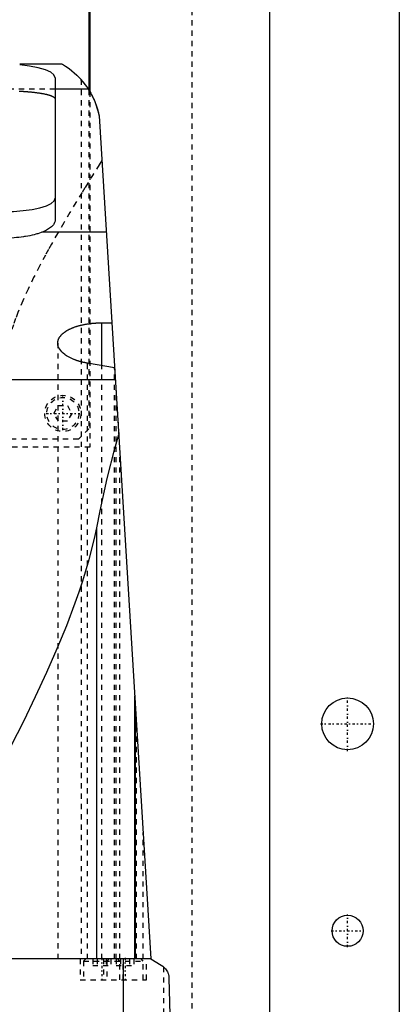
# Model space of a CAD drawing. Extents: x -105 to 105, y -97 to 359.
# Tile 8 of 9: x 32 to 105, y 68 to 259. Entities that reach past the tile are written whole.
import ezdxf

# ---------------------------------------------------------------- set-up
doc = ezdxf.new("R2010")
doc.units = 0
doc.linetypes.add('CENTER', pattern=[1.5, 0.45, -0.5, 0.05, -0.5])
doc.linetypes.add('DASHED', pattern=[2, 1, -1])
for name, color, linetype in [('AM_0', 7, 'CONTINUOUS'), ('AM_3', 7, 'DASHED'), ('AM_7', 7, 'CENTER')]:
    doc.layers.add(name, color=color, linetype=linetype)

msp = doc.modelspace()

# ---------------------------------------------------------------- linework, layer by layer
at = {"layer": 'AM_0', "color": 7, "linetype": 'CONTINUOUS'}
for p, q in [((105, 311.5), (105, 21.5)), ((80, 30), (80, 291.5)), ((45.21, 269), (45.21, 244.67)), ((45, 265.5), (45, 245.02)), ((39.86, 250), (31.65, 250)), ((38.5, 247.38), (38.5, 219.86)), ((44.92, 245.15), (38.5, 245.15)), ((47, 240), (57, 77.05)), ((48.38, 217.5), (35.93, 217.5)), ((47.5, 191.75), (47.5, 200.01)), ((47.5, 200.01), (49.45, 200.01)), ((49.99, 191.33), (44.74, 192.21)), ((50.13, 189), (25.23, 189)), ((46.53, 77.05), (46.53, 160.38)), ((53.88, 77.05), (53.88, 127.93)), ((54, 77.05), (54, 125.94)), ((57, 77.05), (-57, 77.05)), ((51.74, 16.5), (51.74, 77.05)), ((57, 77.05), (59, 75.85)), ((60.5, 73.35), (62, 16.5))]:
    msp.add_line(p, q, dxfattribs=at)
for points in [[(38.5, 247.38), (38.28, 247.92), (37.64, 248.43), (36.61, 248.9), (35.22, 249.3), (33.55, 249.62), (31.65, 249.84)], [(28.5, 221.5), (30.45, 221.55), (32.33, 221.7), (34.06, 221.94), (35.57, 222.26), (36.81, 222.65), (37.74, 223.1), (38.31, 223.58), (38.5, 224.09)]]:
    msp.add_lwpolyline(points, dxfattribs=at)
for points in [[(39.86, 250, 0), (39.89, 249.98, 0), (39.97, 249.94, 0), (40.07, 249.88, 0), (40.12, 249.84, 0), (40.19, 249.8, 0), (40.33, 249.72, 0), (40.49, 249.61, 0), (41.18, 249.13, 0), (42.69, 247.86, 0), (43.5, 247.02, 0)], [(43.81, 246.66, 0), (43.8, 246.67, 0), (43.76, 246.69, 0), (43.73, 246.71, 0), (43.72, 246.72, 0), (43.7, 246.73, 0), (43.68, 246.75, 0), (43.65, 246.77, 0), (43.63, 246.79, 0), (43.61, 246.81, 0), (43.59, 246.83, 0), (43.58, 246.84, 0), (43.57, 246.85, 0), (43.56, 246.87, 0), (43.54, 246.89, 0), (43.53, 246.91, 0), (43.52, 246.93, 0), (43.51, 246.95, 0), (43.51, 246.96, 0), (43.51, 246.97, 0), (43.5, 246.99, 0), (43.5, 247.01, 0), (43.5, 247.02, 0)], [(43.5, 247.02, 0), (43.5, 247.02, 0), (43.51, 247.01, 0), (43.52, 247, 0), (43.53, 246.98, 0), (43.54, 246.97, 0), (43.57, 246.94, 0), (43.6, 246.9, 0), (43.65, 246.85, 0), (43.7, 246.8, 0), (43.75, 246.73, 0), (43.78, 246.69, 0), (43.81, 246.66, 0), (43.88, 246.58, 0), (43.95, 246.49, 0), (44.03, 246.39, 0), (44.11, 246.29, 0), (44.19, 246.18, 0), (44.23, 246.13, 0), (44.28, 246.07, 0), (44.36, 245.95, 0), (44.45, 245.83, 0), (44.5, 245.77, 0)], [(43.81, 246.66, 0), (44, 246.42, 0), (44.38, 245.94, 0), (44.74, 245.42, 0), (44.92, 245.15, 0)], [(44.92, 245.15, 0), (45.37, 244.4, 0), (46.16, 242.76, 0), (46.77, 240.96, 0), (47, 240, 0)], [(38.5, 219.86, 0), (38.5, 219.8, 0), (38.48, 219.66, 0), (38.45, 219.52, 0), (38.43, 219.45, 0), (38.4, 219.38, 0), (38.34, 219.24, 0), (38.26, 219.1, 0), (38.16, 218.96, 0), (38.04, 218.82, 0), (37.91, 218.68, 0), (37.84, 218.61, 0), (37.77, 218.55, 0), (37.6, 218.41, 0), (37.42, 218.28, 0), (37.23, 218.15, 0), (37.02, 218.02, 0), (36.8, 217.9, 0), (36.69, 217.84, 0), (36.57, 217.78, 0), (36.32, 217.66, 0), (36.07, 217.55, 0), (35.93, 217.5, 0)], [(35.93, 217.5, 0), (35.78, 217.44, 0), (35.47, 217.33, 0), (35.13, 217.23, 0), (34.96, 217.18, 0), (34.78, 217.13, 0), (34.42, 217.03, 0), (34.03, 216.94, 0), (33.63, 216.85, 0), (33.22, 216.77, 0), (32.8, 216.7, 0), (32.58, 216.66, 0), (32.37, 216.63, 0), (31.92, 216.57, 0), (31.47, 216.52, 0), (31.02, 216.47, 0), (30.56, 216.43, 0), (30.1, 216.4, 0), (29.87, 216.39, 0), (29.64, 216.38, 0), (29.18, 216.37, 0), (28.72, 216.36, 0), (28.5, 216.36, 0)], [(39, 196.08, 0), (39, 196.1, 0), (39, 196.16, 0), (39, 196.21, 0), (39.01, 196.24, 0), (39.01, 196.27, 0), (39.02, 196.32, 0), (39.02, 196.37, 0), (39.03, 196.43, 0), (39.04, 196.48, 0), (39.06, 196.54, 0), (39.06, 196.56, 0), (39.07, 196.59, 0), (39.09, 196.65, 0), (39.1, 196.7, 0), (39.12, 196.76, 0), (39.14, 196.81, 0), (39.17, 196.87, 0), (39.18, 196.89, 0), (39.19, 196.92, 0), (39.22, 196.98, 0), (39.25, 197.03, 0), (39.26, 197.06, 0), (39.27, 197.08, 0), (39.31, 197.14, 0), (39.34, 197.19, 0), (39.36, 197.22, 0), (39.37, 197.25, 0), (39.41, 197.3, 0), (39.45, 197.35, 0), (39.49, 197.41, 0), (39.53, 197.46, 0), (39.57, 197.51, 0), (39.59, 197.54, 0), (39.62, 197.57, 0), (39.66, 197.62, 0), (39.71, 197.67, 0), (39.76, 197.72, 0), (39.81, 197.77, 0), (39.87, 197.83, 0), (39.89, 197.85, 0), (39.92, 197.88, 0), (39.98, 197.93, 0), (40.03, 197.98, 0), (40.09, 198.03, 0), (40.15, 198.08, 0), (40.22, 198.12, 0), (40.25, 198.15, 0), (40.28, 198.17, 0), (40.35, 198.22, 0), (40.41, 198.27, 0), (40.48, 198.31, 0), (40.55, 198.36, 0), (40.62, 198.41, 0), (40.66, 198.43, 0), (40.69, 198.45, 0), (40.77, 198.5, 0), (40.84, 198.54, 0), (40.92, 198.58, 0), (41, 198.63, 0), (41.07, 198.67, 0), (41.11, 198.69, 0), (41.15, 198.71, 0), (41.24, 198.75, 0), (41.32, 198.79, 0), (41.36, 198.81, 0), (41.4, 198.83, 0), (41.48, 198.87, 0), (41.57, 198.91, 0), (41.61, 198.93, 0), (41.65, 198.95, 0), (41.74, 198.98, 0), (41.83, 199.02, 0), (41.92, 199.06, 0), (42.01, 199.09, 0), (42.11, 199.13, 0), (42.16, 199.15, 0), (42.2, 199.16, 0), (42.3, 199.2, 0), (42.4, 199.23, 0), (42.5, 199.27, 0), (42.6, 199.3, 0), (42.71, 199.33, 0), (42.76, 199.35, 0), (42.81, 199.37, 0), (42.92, 199.4, 0), (43.03, 199.43, 0), (43.14, 199.46, 0), (43.25, 199.49, 0), (43.36, 199.52, 0), (43.41, 199.53, 0), (43.47, 199.55, 0), (43.59, 199.57, 0), (43.7, 199.6, 0), (43.82, 199.63, 0), (43.93, 199.65, 0), (44.05, 199.67, 0), (44.11, 199.69, 0), (44.17, 199.7, 0), (44.29, 199.72, 0), (44.41, 199.74, 0), (44.53, 199.76, 0), (44.66, 199.78, 0), (44.78, 199.8, 0), (44.84, 199.81, 0), (44.9, 199.82, 0), (45.03, 199.84, 0), (45.15, 199.86, 0), (45.22, 199.86, 0), (45.28, 199.87, 0), (45.41, 199.89, 0), (45.53, 199.9, 0), (45.6, 199.91, 0), (45.66, 199.91, 0), (45.79, 199.93, 0), (45.91, 199.94, 0), (46.04, 199.95, 0), (46.17, 199.96, 0), (46.3, 199.97, 0), (46.36, 199.97, 0), (46.42, 199.98, 0), (46.55, 199.98, 0), (46.68, 199.99, 0), (46.81, 199.99, 0), (46.93, 200, 0), (47.06, 200, 0), (47.12, 200, 0), (47.19, 200, 0), (47.31, 200.01, 0), (47.44, 200.01, 0), (47.5, 200.01, 0)], [(44.74, 192.21, 0), (44.69, 192.22, 0), (44.6, 192.24, 0), (44.5, 192.26, 0), (44.45, 192.27, 0), (44.4, 192.27, 0), (44.31, 192.29, 0), (44.21, 192.31, 0), (44.11, 192.33, 0), (44.02, 192.35, 0), (43.92, 192.37, 0), (43.88, 192.38, 0), (43.83, 192.4, 0), (43.74, 192.42, 0), (43.65, 192.44, 0), (43.55, 192.46, 0), (43.46, 192.49, 0), (43.37, 192.51, 0), (43.33, 192.52, 0), (43.28, 192.54, 0), (43.2, 192.56, 0), (43.11, 192.59, 0), (43.06, 192.6, 0), (43.02, 192.61, 0), (42.94, 192.64, 0), (42.85, 192.67, 0), (42.81, 192.68, 0), (42.77, 192.69, 0), (42.68, 192.72, 0), (42.6, 192.75, 0), (42.52, 192.78, 0), (42.44, 192.81, 0), (42.36, 192.83, 0), (42.32, 192.85, 0), (42.28, 192.86, 0), (42.2, 192.89, 0), (42.12, 192.92, 0), (41.86, 193.03, 0), (41.45, 193.22, 0), (41.06, 193.43, 0), (40.7, 193.65, 0), (40.53, 193.76, 0), (40.36, 193.88, 0), (40.06, 194.12, 0), (39.8, 194.37, 0), (39.57, 194.63, 0), (39.38, 194.89, 0), (39.23, 195.16, 0), (39.16, 195.29, 0), (39.11, 195.42, 0), (39.04, 195.69, 0), (39, 195.95, 0), (39, 196.08, 0)], [(46.53, 160.38, 0), (47.19, 163.67, 0), (48.56, 169.92, 0), (50.02, 175.73, 0), (50.78, 178.45, 0)], [(6.87, 77.05, 0), (8.29, 79.37, 0), (11.1, 84.09, 0), (13.91, 88.89, 0), (15.31, 91.32, 0), (16.7, 93.75, 0), (19.47, 98.65, 0), (22.2, 103.56, 0), (24.87, 108.47, 0), (27.48, 113.37, 0), (30, 118.23, 0), (31.22, 120.64, 0), (32.42, 123.04, 0), (34.72, 127.8, 0), (36.88, 132.47, 0), (38.89, 137.05, 0), (40.73, 141.53, 0), (42.38, 145.88, 0), (43.13, 148.01, 0), (43.83, 150.11, 0), (45.07, 154.24, 0), (46.11, 158.34, 0), (46.53, 160.38, 0)], [(59, 75.85, 0), (59.29, 75.66, 0), (59.83, 75.14, 0), (60.11, 74.74, 0), (60.18, 74.6, 0), (60.25, 74.45, 0), (60.29, 74.36, 0), (60.33, 74.26, 0), (60.4, 74.02, 0), (60.44, 73.85, 0), (60.45, 73.79, 0), (60.46, 73.73, 0), (60.47, 73.69, 0), (60.47, 73.65, 0), (60.48, 73.61, 0), (60.48, 73.59, 0), (60.48, 73.57, 0), (60.49, 73.57, 0), (60.49, 73.56, 0), (60.49, 73.54, 0), (60.49, 73.52, 0), (60.49, 73.5, 0), (60.49, 73.48, 0), (60.49, 73.45, 0), (60.5, 73.44, 0), (60.5, 73.43, 0), (60.5, 73.41, 0), (60.5, 73.41, 0), (60.5, 73.4, 0), (60.5, 73.4, 0), (60.5, 73.4, 0), (60.5, 73.39, 0), (60.5, 73.39, 0), (60.5, 73.38, 0), (60.5, 73.38, 0), (60.5, 73.37, 0), (60.5, 73.37, 0), (60.5, 73.37, 0), (60.5, 73.36, 0), (60.5, 73.35, 0), (60.5, 73.35, 0)]]:
    msp.add_polyline3d(points, dxfattribs=at)
for centre, radius in [((95, 122.5), 5), ((95, 82.5), 3)]:
    msp.add_circle(centre, radius, dxfattribs=at)
at = {"layer": 'AM_3', "color": 6, "linetype": 'DASHED'}
for p, q in [((65, 37.5), (65, 292.5)), ((43.5, 247.02), (43.5, 77.05)), ((38.5, 245.15), (-38.5, 245.15)), ((45, 245.02), (45, 179.5)), ((45.21, 244.67), (45.21, 176)), ((39, 196.08), (39, 77.05)), ((44.74, 77.05), (44.74, 192.21)), ((47.5, 77.05), (47.5, 191.75)), ((49.95, 77.05), (49.95, 191.34)), ((49.99, 191.33), (50.78, 178.45)), ((50.31, 77.05), (50.31, 186.12)), ((38.27, 182.5), (39.13, 184)), ((39.13, 184), (40.87, 184)), ((40.87, 184), (41.73, 182.5)), ((39.13, 181), (38.27, 182.5)), ((40.87, 181), (39.13, 181)), ((41.73, 182.5), (40.87, 181)), ((45, 179.5), (43, 177.5)), ((43, 177.5), (-43, 177.5)), ((45.21, 176), (-45.21, 176)), ((51, 77.05), (51, 174.82)), ((54.2, 77.05), (54.2, 122.75)), ((55.5, 77.05), (55.5, 101.49)), ((43.35, 77.05), (43.35, 73.05)), ((44.4, 77.05), (44, 76.65)), ((44, 76.65), (44, 73.05)), ((44, 76.65), (55.5, 76.65)), ((45.77, 77.05), (45.77, 75.8)), ((46.63, 77.05), (46.63, 75.8)), ((47.85, 77.05), (47.85, 73.05)), ((48.37, 77.05), (48.37, 75.8)), ((48.9, 77.05), (48.5, 76.65)), ((48.5, 76.65), (48.5, 73.05)), ((49.23, 77.05), (49.23, 75.8)), ((50.27, 77.05), (50.27, 75.8)), ((51, 76.65), (50.6, 77.05)), ((51, 73.05), (51, 76.65)), ((51.13, 77.05), (51.13, 75.8)), ((51.65, 73.05), (51.65, 77.05)), ((52.87, 77.05), (52.87, 75.8)), ((53.73, 77.05), (53.73, 75.8)), ((55.5, 76.65), (55.1, 77.05)), ((55.5, 73.05), (55.5, 76.65)), ((56.15, 73.05), (56.15, 77.05)), ((45.77, 75.8), (49.23, 75.8)), ((50.27, 75.8), (53.73, 75.8)), ((59.5, 16.5), (59.5, 75.49)), ((43.35, 73.05), (56.15, 73.05))]:
    msp.add_line(p, q, dxfattribs=at)
for points in [[(44.5, 245.77, 0), (44.58, 245.66, 0), (44.73, 245.43, 0), (44.89, 245.19, 0), (44.97, 245.06, 0), (45.05, 244.93, 0), (45.22, 244.66, 0), (45.38, 244.38, 0), (45.54, 244.08, 0), (45.7, 243.77, 0), (45.86, 243.45, 0), (45.94, 243.28, 0), (46.01, 243.11, 0), (46.16, 242.77, 0), (46.3, 242.42, 0), (46.43, 242.06, 0), (46.56, 241.7, 0), (46.67, 241.33, 0), (46.72, 241.14, 0), (46.78, 240.95, 0), (46.87, 240.57, 0), (46.96, 240.19, 0), (47, 240, 0)], [(31.57, 244.79, 0), (31.71, 244.78, 0), (31.85, 244.78, 0), (31.99, 244.77, 0), (32.13, 244.76, 0), (32.27, 244.75, 0), (32.33, 244.75, 0), (32.4, 244.74, 0), (32.54, 244.73, 0), (32.67, 244.72, 0), (32.81, 244.71, 0), (32.94, 244.7, 0), (33.07, 244.69, 0), (33.14, 244.69, 0), (33.2, 244.68, 0), (33.33, 244.67, 0), (33.46, 244.66, 0), (33.59, 244.65, 0), (33.72, 244.64, 0), (33.84, 244.63, 0), (33.9, 244.62, 0), (33.97, 244.61, 0), (34.09, 244.6, 0), (34.21, 244.59, 0), (34.33, 244.58, 0), (34.44, 244.56, 0), (34.56, 244.55, 0), (34.62, 244.54, 0), (34.67, 244.53, 0), (34.79, 244.52, 0), (34.9, 244.51, 0), (35.01, 244.49, 0), (35.12, 244.48, 0), (35.22, 244.46, 0), (35.27, 244.45, 0), (35.33, 244.45, 0), (35.43, 244.43, 0), (35.53, 244.42, 0), (35.58, 244.41, 0), (35.63, 244.4, 0), (35.72, 244.38, 0), (35.82, 244.37, 0), (35.87, 244.36, 0), (35.92, 244.35, 0), (36.01, 244.33, 0), (36.1, 244.32, 0), (36.2, 244.3, 0), (36.29, 244.28, 0), (36.38, 244.26, 0), (36.42, 244.25, 0), (36.47, 244.25, 0), (36.55, 244.23, 0), (36.64, 244.21, 0), (36.72, 244.19, 0), (36.8, 244.17, 0), (36.88, 244.15, 0), (36.92, 244.14, 0), (36.96, 244.13, 0), (37.04, 244.11, 0), (37.12, 244.09, 0), (37.19, 244.07, 0), (37.26, 244.05, 0), (37.33, 244.03, 0), (37.37, 244.01, 0), (37.4, 244, 0), (37.47, 243.98, 0), (37.53, 243.96, 0), (37.59, 243.94, 0), (37.65, 243.92, 0), (37.71, 243.89, 0), (37.74, 243.88, 0), (37.77, 243.87, 0), (37.82, 243.85, 0), (37.88, 243.83, 0), (37.93, 243.8, 0), (37.97, 243.78, 0), (38.02, 243.76, 0), (38.04, 243.74, 0), (38.07, 243.73, 0), (38.11, 243.71, 0), (38.15, 243.69, 0), (38.17, 243.67, 0), (38.18, 243.66, 0), (38.22, 243.64, 0), (38.25, 243.61, 0), (38.27, 243.6, 0), (38.28, 243.59, 0), (38.31, 243.57, 0), (38.34, 243.54, 0), (38.37, 243.52, 0), (38.39, 243.49, 0), (38.41, 243.47, 0), (38.42, 243.46, 0), (38.43, 243.44, 0), (38.44, 243.42, 0), (38.46, 243.4, 0), (38.47, 243.37, 0), (38.48, 243.35, 0), (38.49, 243.32, 0), (38.49, 243.31, 0), (38.49, 243.3, 0), (38.5, 243.27, 0), (38.5, 243.25, 0), (38.5, 243.24, 0)], [(47.53, 231.39, 0), (47.01, 230.54, 0), (45.93, 228.8, 0), (44.82, 227, 0), (44.25, 226.08, 0), (43.68, 225.15, 0), (42.52, 223.25, 0), (41.34, 221.3, 0), (40.15, 219.31, 0), (38.96, 217.28, 0), (37.78, 215.2, 0), (37.19, 214.15, 0), (36.61, 213.09, 0), (35.46, 210.94, 0), (34.35, 208.76, 0), (33.28, 206.54, 0), (32.26, 204.28, 0), (31.31, 201.98, 0), (30.86, 200.82, 0), (30.44, 199.65, 0), (29.66, 197.27, 0), (28.99, 194.85, 0), (28.71, 193.62, 0)]]:
    msp.add_polyline3d(points, dxfattribs=at)
for radius in [3.5, 3.1]:
    msp.add_circle((40, 182.5), radius, dxfattribs=at)
at = {"layer": 'AM_7', "color": 4, "linetype": 'CENTER'}
for p, q in [((40, 179.25), (40, 185.75)), ((36.75, 182.5), (43.25, 182.5)), ((95, 117.25), (95, 127.75)), ((89.75, 122.5), (100.25, 122.5)), ((95, 79.35), (95, 85.65)), ((91.85, 82.5), (98.15, 82.5)), ((47.5, 77.25), (47.5, 72.85)), ((52, 77.25), (52, 72.85))]:
    msp.add_line(p, q, dxfattribs=at)

doc.saveas('drawing.dxf')
